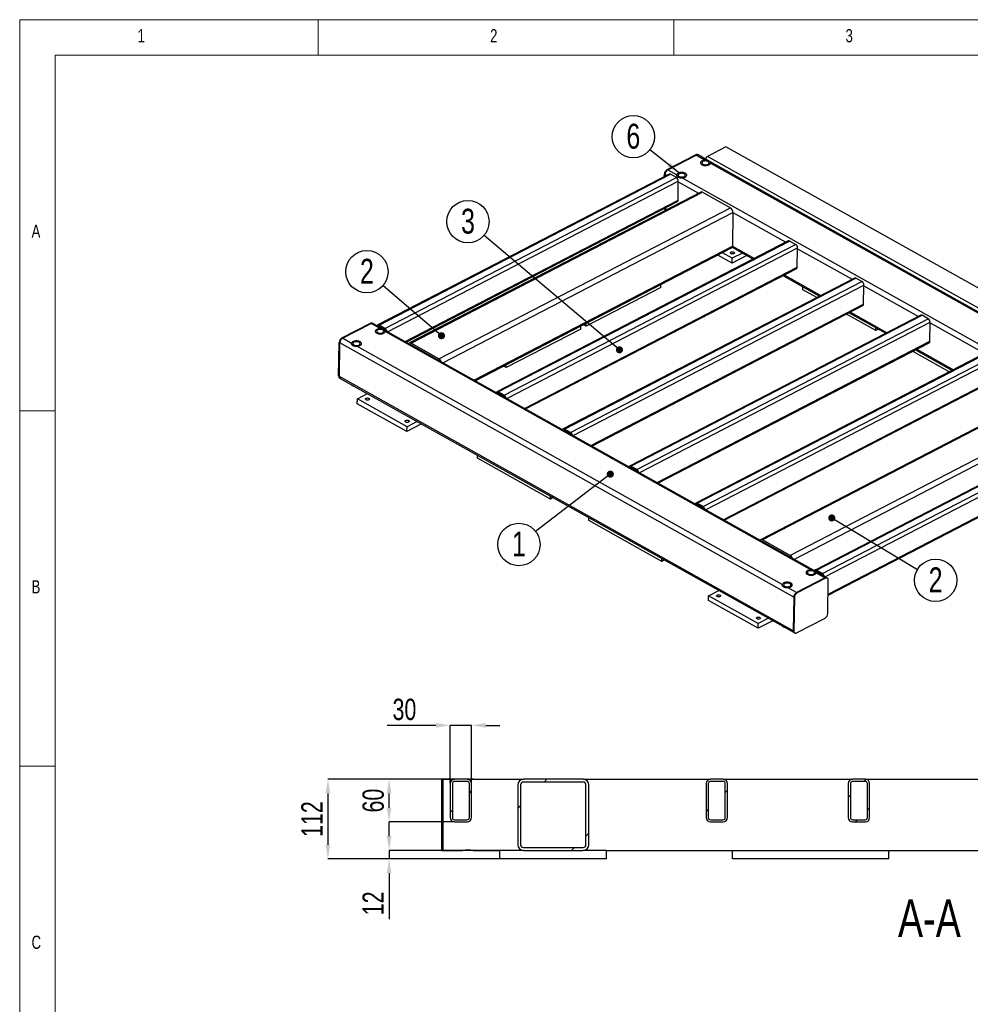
# Model space of a CAD drawing. Header units: millimetres. Extents: x 5 to 589, y 5 to 415.
# Tile 2 of 12: x 5 to 139, y 277 to 415. Entities that reach past the tile are written whole.
import ezdxf

# ---------------------------------------------------------------- set-up
doc = ezdxf.new("R2010")
doc.units = ezdxf.units.MM
doc.header["$PDSIZE"] = -1
for name, color, linetype in [('COTES', 1, 'Continuous'), ('NOTES', 6, 'Continuous'), ('TRAIT-FINS', 9, 'Continuous')]:
    doc.layers.add(name, color=color, linetype=linetype)
doc.layers.add('TRAIT-FORT', color=4, linetype='Continuous', lineweight=25)
doc.styles.add('SLDTEXTSTYLE0', font='TXT', dxfattribs={"width": 0.75})
doc.dimstyles.new('SLDDIMSTYLE0', dxfattribs={"dimtxt": 0.18, "dimasz": 1, "dimexe": 0, "dimexo": 0.0625, "dimgap": 0, "dimtad": 0, "dimtih": 1, "dimtoh": 1, "dimdec": 0, "dimrnd": 1e-09, "dimzin": 0, "dimdsep": 46, "dimtxsty": 'Standard', "dimblk1": 'DOT', "dimblk2": 'DOT', "dimsah": 1, "dimcen": 0.09, "dimadec": 0, "dimazin": 0, "dimtfac": 1, "dimtdec": 0, "dimtofl": 0, "dimtmove": 0, "dimatfit": 3, "dimldrblk": 'DOT', "dimfxl": 1, "dimfrac": 2, "dimtolj": 1, "dimtzin": 0, "dimarcsym": 0})
doc.dimstyles.new('SLDDIMSTYLE1', dxfattribs={"dimtxt": 0.18, "dimasz": 2, "dimexe": 0, "dimexo": 0.0625, "dimgap": 0, "dimtad": 0, "dimtih": 1, "dimtoh": 1, "dimdec": 0, "dimrnd": 1e-09, "dimzin": 0, "dimdsep": 46, "dimtxsty": 'Standard', "dimsah": 1, "dimcen": 0.09, "dimadec": 0, "dimazin": 0, "dimtfac": 2, "dimtdec": 0, "dimtofl": 0, "dimtmove": 0, "dimatfit": 3, "dimfxl": 1, "dimfrac": 2, "dimtolj": 1, "dimtzin": 0, "dimarcsym": 0})
doc.dimstyles.new('SLDDIMSTYLE2', dxfattribs={"dimtxt": 3, "dimasz": 2, "dimexe": 0, "dimexo": 0.0625, "dimgap": 0.75, "dimtad": 1, "dimdec": 0, "dimlfac": 10, "dimrnd": 1e-09, "dimzin": 12, "dimdsep": 46, "dimtxsty": 'SLDTEXTSTYLE0', "dimsah": 1, "dimcen": 0.09, "dimadec": 0, "dimazin": 3, "dimtfac": 1, "dimtdec": 0, "dimtmove": 0, "dimatfit": 0, "dimfxl": 1, "dimfrac": 2, "dimtolj": 1, "dimtzin": 12, "dimarcsym": 0})
doc.dimstyles.new('SLDDIMSTYLE3', dxfattribs={"dimtxt": 3, "dimasz": 2, "dimexe": 0, "dimexo": 0.0625, "dimgap": 0.75, "dimtad": 1, "dimdec": 0, "dimlfac": 10, "dimrnd": 1e-09, "dimzin": 12, "dimdsep": 46, "dimtxsty": 'SLDTEXTSTYLE0', "dimsah": 1, "dimcen": 0.09, "dimadec": 0, "dimazin": 3, "dimtfac": 1, "dimtdec": 0, "dimtofl": 0, "dimtmove": 0, "dimatfit": 3, "dimfxl": 1, "dimfrac": 2, "dimtolj": 1, "dimtzin": 12, "dimarcsym": 0})
pattern_1 = [(45, (0, 0), (-13.4704, 13.4704), []), (45, (4.49, 2e-323), (-13.4704, 13.4704), []), (45, (8.98, 4e-323), (-13.4704, 13.4704), []), (45, (13.47, 6e-323), (-13.4704, 13.4704), [])]

# ---------------------------------------------------------------- blocks, each defined once
blk = doc.blocks.new('SW_NOTE_4')
at = {"layer": 'NOTES', "color": 0}
blk.add_circle((-2.34, 1.85), 2.98, dxfattribs=at)
at = {"layer": 'NOTES', "color": 0, "insert": (-2.34, 3.67), "char_height": 3.5, "attachment_point": 2, "style": 'SLDTEXTSTYLE0'}
blk.add_mtext('6', dxfattribs=at)
blk = doc.blocks.new('SW_NOTE_5')
at = {"layer": 'NOTES', "color": 0}
blk.add_circle((-2.26, 1.94), 2.98, dxfattribs=at)
at = {"layer": 'NOTES', "color": 0, "insert": (-2.26, 3.76), "char_height": 3.5, "attachment_point": 2, "style": 'SLDTEXTSTYLE0'}
blk.add_mtext('2', dxfattribs=at)
blk = doc.blocks.new('_Dot')
at = {"color": 0, "linetype": 'ByBlock', "lineweight": -2}
blk.add_line((-0.5, 0), (-1, 0), dxfattribs=at)
at = {"color": 0, "linetype": 'ByBlock', "const_width": 0.5}
blk.add_lwpolyline([(-0.25, 0, 1), (0.25, 0, 1)], format="xyb", close=True, dxfattribs=at)
blk = doc.blocks.new('SW_NOTE_6')
at = {"layer": 'NOTES', "color": 0}
blk.add_circle((2.56, -1.53), 2.98, dxfattribs=at)
at = {"layer": 'NOTES', "color": 0, "insert": (2.56, 0.28), "char_height": 3.5, "attachment_point": 2, "style": 'SLDTEXTSTYLE0'}
blk.add_mtext('2', dxfattribs=at)
blk = doc.blocks.new('SW_NOTE_8')
at = {"layer": 'NOTES', "color": 0}
blk.add_circle((-2.36, -1.82), 2.98, dxfattribs=at)
at = {"layer": 'NOTES', "color": 0, "insert": (-2.36, 0), "char_height": 3.5, "attachment_point": 2, "style": 'SLDTEXTSTYLE0'}
blk.add_mtext('1', dxfattribs=at)
blk = doc.blocks.new('SW_NOTE_9')
at = {"layer": 'NOTES', "color": 0}
blk.add_circle((-2.28, 1.93), 2.98, dxfattribs=at)
at = {"layer": 'NOTES', "color": 0, "insert": (-2.27, 3.74), "char_height": 3.5, "attachment_point": 2, "style": 'SLDTEXTSTYLE0'}
blk.add_mtext('3', dxfattribs=at)
blk = doc.blocks.new('_D_42')
at = {"layer": 'COTES', "color": 0, "lineweight": -2, "transparency": 16777216}
for p, q in [((68.78, 308.17), (48.36, 308.17)), ((48.36, 306.17), (48.36, 298.97)), ((72.5, 296.97), (48.36, 296.97))]:
    blk.add_line(p, q, dxfattribs=at)
at = {"layer": 'COTES', "color": 0, "transparency": 16777216}
for points in [[(48.03, 306.17), (48.69, 306.17), (48.36, 308.17)], [(48.03, 298.97), (48.69, 298.97), (48.36, 296.97)]]:
    blk.add_solid(points, dxfattribs=at)
at = {"layer": 'Defpoints', "color": 0, "transparency": 16777216}
for p in [(68.84, 308.17), (48.36, 296.97), (72.56, 296.97)]:
    blk.add_point(p, dxfattribs=at)
at = {"layer": 'COTES', "color": 0, "transparency": 16777216, "insert": (44.61, 302.57), "char_height": 3, "attachment_point": 2, "rotation": 90, "style": 'SLDTEXTSTYLE0'}
blk.add_mtext('\\A1;112', dxfattribs=at)
blk = doc.blocks.new('_D_43')
at = {"layer": 'COTES', "color": 0, "lineweight": -2, "transparency": 16777216}
for p, q in [((68.78, 308.17), (56.97, 308.17)), ((56.97, 304.17), (56.97, 306.17)), ((66.1, 302.17), (56.97, 302.17))]:
    blk.add_line(p, q, dxfattribs=at)
at = {"layer": 'COTES', "color": 0, "transparency": 16777216}
for points in [[(56.63, 306.17), (57.3, 306.17), (56.97, 308.17)], [(56.63, 304.17), (57.3, 304.17), (56.97, 302.17)]]:
    blk.add_solid(points, dxfattribs=at)
at = {"layer": 'Defpoints', "color": 0, "transparency": 16777216}
for p in [(56.97, 308.17), (68.84, 308.17), (66.16, 302.17)]:
    blk.add_point(p, dxfattribs=at)
at = {"layer": 'COTES', "color": 0, "transparency": 16777216, "insert": (53.22, 305.17), "char_height": 3, "attachment_point": 2, "rotation": 90, "style": 'SLDTEXTSTYLE0'}
blk.add_mtext('\\A1;60', dxfattribs=at)
blk = doc.blocks.new('_D_44')
at = {"layer": 'COTES', "color": 0, "lineweight": -2, "transparency": 16777216}
for p, q in [((63.56, 315.75), (56.69, 315.75)), ((65.56, 307.63), (65.56, 315.75)), ((68.56, 315.75), (65.56, 315.75)), ((68.56, 307.63), (68.56, 315.75)), ((70.56, 315.75), (72.56, 315.75))]:
    blk.add_line(p, q, dxfattribs=at)
at = {"layer": 'COTES', "color": 0, "transparency": 16777216}
for points in [[(63.56, 316.09), (63.56, 315.42), (65.56, 315.75)], [(70.56, 316.09), (70.56, 315.42), (68.56, 315.75)]]:
    blk.add_solid(points, dxfattribs=at)
at = {"layer": 'Defpoints', "color": 0, "transparency": 16777216}
for p in [(68.56, 315.75), (65.56, 307.57), (68.56, 307.57)]:
    blk.add_point(p, dxfattribs=at)
at = {"layer": 'COTES', "color": 0, "transparency": 16777216, "insert": (59.12, 319.5), "char_height": 3, "attachment_point": 2, "style": 'SLDTEXTSTYLE0'}
blk.add_mtext('\\A1;30', dxfattribs=at)
blk = doc.blocks.new('_D_45')
at = {"layer": 'COTES', "color": 0, "lineweight": -2, "transparency": 16777216}
for p, q in [((56.97, 300.17), (56.97, 302.17)), ((72.5, 298.17), (56.97, 298.17)), ((56.97, 298.17), (56.97, 296.97)), ((72.5, 296.97), (56.97, 296.97)), ((56.97, 294.97), (56.97, 288.47))]:
    blk.add_line(p, q, dxfattribs=at)
at = {"layer": 'COTES', "color": 0, "transparency": 16777216}
for points in [[(56.63, 300.17), (57.3, 300.17), (56.97, 298.17)], [(56.63, 294.97), (57.3, 294.97), (56.97, 296.97)]]:
    blk.add_solid(points, dxfattribs=at)
at = {"layer": 'Defpoints', "color": 0, "transparency": 16777216}
for p in [(56.97, 298.17), (72.56, 298.17), (72.56, 296.97)]:
    blk.add_point(p, dxfattribs=at)
at = {"layer": 'COTES', "color": 0, "transparency": 16777216, "insert": (53.22, 290.72), "char_height": 3, "attachment_point": 2, "rotation": 90, "style": 'SLDTEXTSTYLE0'}
blk.add_mtext('\\A1;12', dxfattribs=at)

msp = doc.modelspace()

# ---------------------------------------------------------------- hatches: boundary and pattern name
at = {"layer": 'TRAIT-FINS'}
h = msp.add_hatch(dxfattribs=at)
h.set_pattern_fill('DIN 201 ACIER ET FONTE', color=256, style=0, pattern_type=2)
h.set_pattern_definition(pattern_1)
edge = h.paths.add_edge_path(flags=0)
edge.add_line((67.96, 308.17), (66.16, 308.17))
edge.add_arc((66.16, 307.57), 0.6, 90, 180)
edge.add_line((65.56, 307.57), (65.56, 302.77))
edge.add_arc((66.16, 302.77), 0.6, 180, 270)
edge.add_line((66.16, 302.17), (67.96, 302.17))
edge.add_arc((67.96, 302.77), 0.6, 270, 360)
edge.add_line((68.56, 302.77), (68.56, 307.57))
edge.add_arc((67.96, 307.57), 0.6, 0, 90)
edge = h.paths.add_edge_path(flags=0)
edge.add_arc((66.16, 307.57), 0.3, 90, 180, ccw=False)
edge.add_line((66.16, 307.87), (67.96, 307.87))
edge.add_arc((67.96, 307.57), 0.3, 0, 90, ccw=False)
edge.add_line((68.26, 307.57), (68.26, 302.77))
edge.add_arc((67.96, 302.77), 0.3, 270, 360, ccw=False)
edge.add_line((67.96, 302.47), (66.16, 302.47))
edge.add_arc((66.16, 302.77), 0.3, 180, 270, ccw=False)
edge.add_line((65.86, 302.77), (65.86, 307.57))
h = msp.add_hatch(dxfattribs=at)
h.set_pattern_fill('DIN 201 ACIER ET FONTE', color=256, style=0, pattern_type=2)
h.set_pattern_definition(pattern_1)
edge = h.paths.add_edge_path(flags=0)
edge.add_arc((84.26, 307.37), 0.8, 0, 90)
edge.add_line((84.26, 308.17), (75.86, 308.17))
edge.add_arc((75.86, 307.37), 0.8, 90, 180)
edge.add_line((75.06, 307.37), (75.06, 298.97))
edge.add_arc((75.86, 298.97), 0.8, 180, 270)
edge.add_line((75.86, 298.17), (84.26, 298.17))
edge.add_arc((84.26, 298.97), 0.8, 270, 360)
edge.add_line((85.06, 298.97), (85.06, 307.37))
edge = h.paths.add_edge_path(flags=0)
edge.add_line((75.46, 298.97), (75.46, 307.37))
edge.add_arc((75.86, 307.37), 0.4, 90, 180, ccw=False)
edge.add_line((75.86, 307.77), (84.26, 307.77))
edge.add_arc((84.26, 307.37), 0.4, 0, 90, ccw=False)
edge.add_line((84.66, 307.37), (84.66, 298.97))
edge.add_arc((84.26, 298.97), 0.4, 270, 360, ccw=False)
edge.add_line((84.26, 298.57), (75.86, 298.57))
edge.add_arc((75.86, 298.97), 0.4, 180, 270, ccw=False)
h = msp.add_hatch(dxfattribs=at)
h.set_pattern_fill('DIN 201 ACIER ET FONTE', color=256, style=0, pattern_type=2)
h.set_pattern_definition(pattern_1)
edge = h.paths.add_edge_path(flags=0)
edge.add_line((103.96, 308.17), (102.16, 308.17))
edge.add_arc((102.16, 307.57), 0.6, 90, 180)
edge.add_line((101.56, 307.57), (101.56, 302.77))
edge.add_arc((102.16, 302.77), 0.6, 180, 270)
edge.add_line((102.16, 302.17), (103.96, 302.17))
edge.add_arc((103.96, 302.77), 0.6, 270, 360)
edge.add_line((104.56, 302.77), (104.56, 307.57))
edge.add_arc((103.96, 307.57), 0.6, 0, 90)
edge = h.paths.add_edge_path(flags=0)
edge.add_arc((102.16, 307.57), 0.3, 90, 180, ccw=False)
edge.add_line((102.16, 307.87), (103.96, 307.87))
edge.add_arc((103.96, 307.57), 0.3, 0, 90, ccw=False)
edge.add_line((104.26, 307.57), (104.26, 302.77))
edge.add_arc((103.96, 302.77), 0.3, 270, 360, ccw=False)
edge.add_line((103.96, 302.47), (102.16, 302.47))
edge.add_arc((102.16, 302.77), 0.3, 180, 270, ccw=False)
edge.add_line((101.86, 302.77), (101.86, 307.57))
h = msp.add_hatch(dxfattribs=at)
h.set_pattern_fill('DIN 201 ACIER ET FONTE', color=256, style=0, pattern_type=2)
h.set_pattern_definition(pattern_1)
edge = h.paths.add_edge_path(flags=0)
edge.add_line((123.96, 308.17), (122.16, 308.17))
edge.add_arc((122.16, 307.57), 0.6, 90, 180)
edge.add_line((121.56, 307.57), (121.56, 302.77))
edge.add_arc((122.16, 302.77), 0.6, 180, 270)
edge.add_line((122.16, 302.17), (123.96, 302.17))
edge.add_arc((123.96, 302.77), 0.6, 270, 360)
edge.add_line((124.56, 302.77), (124.56, 307.57))
edge.add_arc((123.96, 307.57), 0.6, 0, 90)
edge = h.paths.add_edge_path(flags=0)
edge.add_arc((122.16, 307.57), 0.3, 90, 180, ccw=False)
edge.add_line((122.16, 307.87), (123.96, 307.87))
edge.add_arc((123.96, 307.57), 0.3, 0, 90, ccw=False)
edge.add_line((124.26, 307.57), (124.26, 302.77))
edge.add_arc((123.96, 302.77), 0.3, 270, 360, ccw=False)
edge.add_line((123.96, 302.47), (122.16, 302.47))
edge.add_arc((122.16, 302.77), 0.3, 180, 270, ccw=False)
edge.add_line((121.86, 302.77), (121.86, 307.57))

# ---------------------------------------------------------------- linework, layer by layer
at = {"lineweight": 18}
for p, q in [((589, 415), (5, 415)), ((5, 415), (5, 5)), ((47, 410), (47, 415)), ((97, 415), (97, 410)), ((584, 410), (10, 410)), ((10, 410), (10, 10)), ((10, 360), (5, 360)), ((5, 310), (10, 310))]:
    msp.add_line(p, q, dxfattribs=at)
at = {"layer": 'TRAIT-FORT', "lineweight": 25}
for p, q in [((104.35, 397.11), (101.77, 395.78)), ((166.34, 362.39), (104.35, 397.11)), ((96.08, 393.93), (100.08, 396.01)), ((96.17, 393.88), (100.17, 395.95)), ((100.08, 396.01), (100.17, 395.95)), ((100.17, 395.95), (101.44, 395.24)), ((100.43, 395.97), (100.33, 396.02)), ((101.82, 395.19), (100.43, 395.97)), ((101.44, 395.24), (101.46, 395.24)), ((163.76, 361.06), (101.77, 395.78)), ((162.41, 361.25), (102.09, 395.04)), ((102.17, 394.85), (102.17, 394.86)), ((102.17, 394.86), (102.17, 394.84)), ((102.17, 394.84), (162.03, 361.31)), ((96.08, 393.93), (96.17, 393.88)), ((96.17, 393.88), (97.44, 393.17)), ((96.35, 393.28), (55.36, 372.06)), ((55.55, 372.04), (96.53, 393.26)), ((56.38, 371.57), (97.37, 392.79)), ((56.74, 371.12), (97.65, 392.3)), ((95.68, 392.94), (95.69, 393.29)), ((95.69, 393.29), (95.78, 393.23)), ((95.78, 392.99), (95.78, 393.23)), ((95.78, 393.23), (96.01, 393.11)), ((97.37, 392.79), (96.53, 393.26)), ((97.43, 393.15), (97.43, 393.15)), ((97.61, 389.61), (97.65, 392.3)), ((97.65, 392.19), (100.49, 390.6)), ((98.17, 392.76), (158.03, 359.23)), ((100.8, 390.76), (59.82, 369.53)), ((60.07, 369.51), (101.05, 390.73)), ((101.05, 390.73), (104.97, 388.54)), ((59.22, 369.73), (97.61, 389.61)), ((59.36, 369.65), (97.52, 389.41)), ((63.98, 367.31), (104.97, 388.54)), ((64.53, 366.75), (105.34, 387.88)), ((95.75, 388.3), (95.84, 388.25)), ((95.76, 388.5), (96.08, 388.31)), ((95.84, 388.25), (95.9, 388.22)), ((105.34, 387.88), (105.28, 383.16)), ((105.34, 387.88), (112.79, 383.71)), ((113.12, 383.88), (72.14, 362.66)), ((72.32, 362.64), (113.31, 383.87)), ((114.15, 383.4), (113.31, 383.87)), ((68.88, 364.32), (105.28, 383.16)), ((69.07, 364.21), (105.15, 382.9)), ((73.16, 362.17), (114.15, 383.4)), ((73.52, 361.72), (114.43, 382.9)), ((105.24, 381.45), (103.85, 382.23)), ((105.24, 382.99), (108.19, 381.33)), ((105.28, 383.16), (108.38, 381.43)), ((114.39, 380.21), (114.43, 382.9)), ((114.43, 382.79), (122.11, 378.49)), ((105.24, 380.77), (103.22, 381.9)), ((106.67, 382.18), (105.24, 381.45)), ((107.29, 381.84), (105.24, 380.77)), ((105.24, 380.77), (105.24, 381.45)), ((76, 360.33), (114.39, 380.21)), ((76.14, 360.25), (114.3, 380.01)), ((122.45, 378.66), (81.46, 357.44)), ((81.65, 357.42), (122.63, 378.65)), ((82.49, 356.95), (123.47, 378.18)), ((112.35, 379), (117.51, 376.11)), ((112.54, 379.1), (117.7, 376.21)), ((123.47, 378.18), (122.63, 378.65)), ((82.84, 356.5), (123.75, 377.68)), ((95.17, 377.32), (84.68, 371.89)), ((95.17, 377.32), (95.17, 377.73)), ((115.15, 377.01), (115.16, 377.43)), ((117.13, 375.91), (115.15, 377.01)), ((123.71, 374.99), (123.75, 377.68)), ((123.75, 377.57), (131.43, 373.27)), ((85.33, 355.11), (123.71, 374.99)), ((85.46, 355.03), (123.62, 374.79)), ((131.77, 373.44), (90.78, 352.22)), ((90.97, 352.2), (131.96, 373.42)), ((91.81, 351.73), (132.8, 372.95)), ((125.41, 371.27), (121.29, 373.58)), ((121.67, 373.78), (126.84, 370.89)), ((121.86, 373.88), (127.02, 370.98)), ((132.8, 372.95), (131.96, 373.42)), ((50.32, 370.24), (54.33, 372.31)), ((50.42, 370.19), (54.42, 372.26)), ((54.33, 372.31), (54.42, 372.26)), ((55.69, 371.55), (54.42, 372.26)), ((54.67, 372.28), (54.58, 372.33)), ((56.06, 371.5), (54.67, 372.28)), ((55.48, 371.82), (55.56, 371.86)), ((56.38, 371.4), (55.54, 371.87)), ((56.38, 371.57), (55.55, 372.04)), ((55.69, 371.55), (55.7, 371.55)), ((116.65, 337.56), (56.33, 371.35)), ((56.42, 371.16), (56.41, 371.14)), ((116.28, 337.61), (56.41, 371.14)), ((56.42, 371.15), (56.42, 371.16)), ((83.92, 371.49), (73.44, 366.06)), ((83.92, 371.49), (83.93, 371.91)), ((84.68, 371.89), (84.3, 372.1)), ((84.68, 371.89), (84.69, 372.3)), ((92.16, 351.28), (133.07, 372.46)), ((125.41, 371.27), (125.41, 371.69)), ((125.79, 371.47), (125.41, 371.27)), ((133.04, 369.77), (133.07, 372.46)), ((133.07, 372.35), (140.75, 368.05)), ((50.32, 370.24), (50.42, 370.19)), ((51.68, 369.48), (50.42, 370.19)), ((94.65, 349.89), (133.04, 369.77)), ((49.87, 364.87), (49.93, 369.59)), ((49.93, 369.59), (50.03, 369.54)), ((49.97, 364.82), (50.03, 369.54)), ((113.88, 333.77), (50.03, 369.54)), ((51.68, 369.45), (51.68, 369.45)), ((112.27, 335.54), (52.41, 369.07)), ((63.98, 367.09), (60.06, 369.28)), ((60.06, 369.26), (60.08, 369.27)), ((63.98, 367.31), (60.07, 369.51)), ((94.79, 349.81), (132.94, 369.57)), ((130.81, 368.24), (130.82, 368.47)), ((130.99, 368.56), (136.16, 365.67)), ((131.18, 368.66), (136.34, 365.76)), ((141.09, 368.22), (100.1, 347)), ((100.29, 346.98), (141.28, 368.2)), ((101.13, 346.51), (142.12, 367.73)), ((101.49, 346.06), (142.39, 367.24)), ((135.77, 365.47), (130.81, 368.24)), ((73.44, 366.06), (73.05, 366.28)), ((73.44, 366.06), (73.44, 366.48)), ((49.87, 364.87), (49.97, 364.82)), ((113.82, 329.06), (49.97, 364.82)), ((49.99, 364.61), (50.09, 364.55)), ((50.09, 364.55), (113.94, 328.79)), ((103.97, 344.66), (142.36, 364.54)), ((104.11, 344.59), (142.26, 364.35)), ((150.21, 363.08), (109.22, 341.86)), ((150.46, 363.06), (109.47, 341.83)), ((52.49, 360.99), (52.5, 361.67)), ((52.5, 361.67), (53.92, 362.41)), ((59.49, 357.75), (52.5, 361.67)), ((72.26, 362.42), (72.34, 362.46)), ((73.16, 362.17), (72.32, 362.64)), ((73.16, 362), (72.32, 362.47)), ((59.48, 357.08), (52.49, 360.99)), ((154.38, 360.87), (113.39, 339.64)), ((154.74, 360.21), (113.94, 339.08)), ((157.87, 358.82), (116.88, 337.6)), ((117.07, 337.58), (158.06, 358.8)), ((61.54, 358.14), (59.48, 357.08)), ((59.48, 357.08), (59.49, 357.75)), ((60.92, 358.49), (59.49, 357.75)), ((82.49, 356.95), (81.65, 357.42)), ((117.91, 337.11), (158.9, 358.33)), ((118.26, 336.66), (159.17, 357.84)), ((81.58, 357.2), (81.66, 357.24)), ((82.48, 356.78), (81.64, 357.25)), ((118.71, 334.06), (159.04, 354.95)), ((118.72, 334.21), (159.14, 355.15)), ((69.4, 353.32), (69.4, 353.73)), ((79.65, 347.58), (69.4, 353.32)), ((90.91, 351.98), (90.98, 352.02)), ((91.81, 351.73), (90.97, 352.2)), ((91.81, 351.56), (90.97, 352.03)), ((79.65, 347.58), (79.66, 347.99)), ((80.04, 347.78), (79.65, 347.58)), ((100.23, 346.76), (100.3, 346.8)), ((101.13, 346.51), (100.29, 346.98)), ((101.13, 346.34), (100.29, 346.81)), ((85.06, 344.55), (85.07, 344.96)), ((95.31, 338.81), (85.06, 344.55)), ((113.39, 339.64), (109.47, 341.83)), ((113.38, 339.42), (109.47, 341.61)), ((109.49, 341.6), (109.47, 341.59)), ((95.31, 338.81), (95.32, 339.22)), ((95.7, 339.01), (95.31, 338.81)), ((116.28, 337.61), (116.29, 337.61)), ((118.53, 336.51), (116.92, 337.41)), ((117.01, 337.36), (117.08, 337.4)), ((117.01, 337.21), (117.01, 337.23)), ((117.01, 337.22), (117.01, 337.2)), ((118.27, 336.49), (117.01, 337.2)), ((117.91, 337.11), (117.07, 337.58)), ((117.91, 336.94), (117.07, 337.41)), ((118.62, 336.46), (118.53, 336.51)), ((112.27, 335.52), (112.27, 335.52)), ((114.27, 334.42), (113, 335.13)), ((118.27, 336.49), (114.27, 334.42)), ((118.37, 336.44), (114.36, 334.37)), ((118.37, 336.44), (118.27, 336.49)), ((118.68, 331.47), (118.74, 336.19)), ((101.9, 333.99), (103.33, 334.73)), ((101.9, 333.32), (101.9, 333.99)), ((108.9, 330.08), (101.9, 333.99)), ((113.88, 333.77), (113.82, 329.06)), ((113.98, 333.72), (113.88, 333.77)), ((114.36, 334.37), (114.27, 334.42)), ((108.89, 329.4), (101.9, 333.32)), ((113.98, 333.72), (113.92, 329)), ((110.94, 330.47), (108.89, 329.4)), ((108.89, 329.4), (108.9, 330.08)), ((110.32, 330.82), (108.9, 330.08)), ((114.29, 328.75), (118.29, 330.83)), ((113.92, 329), (113.82, 329.06)), ((113.94, 328.79), (114.04, 328.74)), ((64.36, 307.37), (64.36, 308.17)), ((64.36, 308.17), (64.56, 308.17)), ((64.56, 307.37), (64.56, 308.17)), ((64.56, 308.17), (66.16, 308.17)), ((65.56, 307.57), (65.56, 302.77)), ((65.86, 307.57), (65.86, 302.77)), ((67.96, 308.17), (66.16, 308.17)), ((67.96, 307.87), (66.16, 307.87)), ((67.96, 308.17), (68.84, 308.17)), ((68.26, 302.77), (68.26, 307.57)), ((68.56, 302.77), (68.56, 307.57)), ((68.84, 308.17), (75.86, 308.17)), ((84.26, 308.17), (75.86, 308.17)), ((84.26, 307.77), (75.86, 307.77)), ((84.26, 308.17), (102.16, 308.17)), ((101.56, 307.57), (101.56, 302.77)), ((101.86, 307.57), (101.86, 302.77)), ((103.96, 308.17), (102.16, 308.17)), ((103.96, 307.87), (102.16, 307.87)), ((103.96, 308.17), (122.16, 308.17)), ((104.26, 302.77), (104.26, 307.57)), ((104.56, 302.77), (104.56, 307.57)), ((121.56, 307.57), (121.56, 302.77)), ((121.86, 307.57), (121.86, 302.77)), ((123.96, 308.17), (122.16, 308.17)), ((123.96, 307.87), (122.16, 307.87)), ((123.96, 308.17), (142.16, 308.17)), ((124.26, 302.77), (124.26, 307.57)), ((124.56, 302.77), (124.56, 307.57)), ((64.36, 298.97), (64.36, 307.37)), ((64.56, 298.97), (64.56, 307.37)), ((75.06, 307.37), (75.06, 298.97)), ((75.46, 307.37), (75.46, 298.97)), ((84.66, 298.97), (84.66, 307.37)), ((85.06, 298.97), (85.06, 307.37)), ((66.16, 302.47), (67.96, 302.47)), ((66.16, 302.17), (67.96, 302.17)), ((102.16, 302.47), (103.96, 302.47)), ((102.16, 302.17), (103.96, 302.17)), ((122.16, 302.47), (123.96, 302.47)), ((122.16, 302.17), (123.96, 302.17)), ((64.36, 298.17), (64.36, 298.97)), ((64.36, 298.17), (64.56, 298.17)), ((64.56, 298.17), (64.56, 298.97)), ((64.56, 298.17), (67.28, 298.17)), ((68.06, 298.17), (67.28, 298.17)), ((68.84, 298.17), (68.06, 298.17)), ((68.84, 298.17), (72.56, 298.17)), ((72.56, 296.97), (72.56, 298.17)), ((75.86, 298.17), (72.56, 298.17)), ((75.86, 298.57), (84.26, 298.57)), ((75.86, 298.17), (84.26, 298.17)), ((87.56, 298.17), (84.26, 298.17)), ((87.56, 298.17), (178.56, 298.17)), ((87.56, 296.97), (87.56, 298.17)), ((105.26, 296.97), (105.26, 298.17)), ((127.26, 296.97), (127.26, 298.17)), ((87.56, 296.97), (72.56, 296.97)), ((127.26, 296.97), (105.26, 296.97))]:
    msp.add_line(p, q, dxfattribs=at)
at = {"layer": 'TRAIT-FORT', "lineweight": 25, "flags": 128}
for points in [[(100.98, 395.14), (100.9, 395.09), (100.83, 395.03), (100.79, 394.96), (100.77, 394.89), (100.78, 394.83), (100.8, 394.76), (100.85, 394.69), (100.93, 394.63), (101.02, 394.58), (101.12, 394.54), (101.24, 394.51), (101.37, 394.49), (101.49, 394.49), (101.62, 394.5), (101.75, 394.52), (101.86, 394.55), (101.96, 394.59), (102.04, 394.64), (102.11, 394.7), (102.15, 394.77), (102.17, 394.84), (102.16, 394.91), (102.14, 394.98), (102.09, 395.04), (102.01, 395.1), (101.92, 395.15), (101.82, 395.19), (101.7, 395.22), (101.57, 395.24), (101.45, 395.24), (101.32, 395.24), (101.19, 395.22), (101.08, 395.18), (100.98, 395.14)], [(101.44, 395.24), (101.31, 395.24), (101.19, 395.21), (101.08, 395.18), (100.98, 395.14), (100.89, 395.09), (100.83, 395.03), (100.79, 394.96), (100.77, 394.89), (100.78, 394.82), (100.8, 394.76), (100.86, 394.69), (100.93, 394.63), (101.02, 394.58), (101.12, 394.54), (101.24, 394.51), (101.36, 394.49), (101.49, 394.49), (101.62, 394.5), (101.74, 394.52), (101.86, 394.55), (101.96, 394.59), (102.04, 394.64), (102.1, 394.7), (102.15, 394.77), (102.17, 394.84)], [(101.12, 395.06), (101.05, 395.02), (101, 394.97), (100.98, 394.91), (100.97, 394.85), (100.99, 394.79), (101.03, 394.74), (101.09, 394.69), (101.17, 394.65), (101.27, 394.62), (101.37, 394.6), (101.48, 394.6), (101.59, 394.6), (101.69, 394.62), (101.78, 394.65), (101.86, 394.69), (101.92, 394.74), (101.95, 394.79), (101.97, 394.85), (101.96, 394.91), (101.93, 394.97), (101.88, 395.02), (101.81, 395.06), (101.72, 395.1), (101.62, 395.12), (101.52, 395.13), (101.41, 395.13), (101.3, 395.12), (101.21, 395.1), (101.12, 395.06)], [(97.64, 393.41), (97.56, 393.36), (97.5, 393.3), (97.45, 393.24), (97.44, 393.17), (97.44, 393.1), (97.47, 393.03), (97.52, 392.96), (97.59, 392.91), (97.68, 392.86), (97.79, 392.81), (97.9, 392.78), (98.03, 392.77), (98.16, 392.76), (98.29, 392.77), (98.41, 392.79), (98.52, 392.82), (98.62, 392.86), (98.71, 392.92), (98.77, 392.98), (98.81, 393.04), (98.83, 393.11), (98.83, 393.18), (98.8, 393.25), (98.75, 393.31), (98.68, 393.37), (98.59, 393.42), (98.48, 393.46), (98.36, 393.49), (98.24, 393.51), (98.11, 393.52), (97.98, 393.51), (97.86, 393.49), (97.74, 393.46), (97.64, 393.41)], [(98.17, 392.76), (98.29, 392.77), (98.41, 392.79), (98.53, 392.82), (98.63, 392.87), (98.71, 392.92), (98.77, 392.98), (98.81, 393.04), (98.83, 393.11), (98.83, 393.18), (98.8, 393.25), (98.75, 393.31), (98.68, 393.37), (98.59, 393.42), (98.48, 393.46), (98.37, 393.49), (98.24, 393.51), (98.11, 393.52), (97.98, 393.51), (97.86, 393.49), (97.75, 393.46), (97.65, 393.41), (97.56, 393.36), (97.5, 393.3), (97.46, 393.24), (97.44, 393.17)], [(97.78, 393.33), (97.72, 393.29), (97.67, 393.24), (97.64, 393.18), (97.64, 393.12), (97.65, 393.07), (97.7, 393.01), (97.76, 392.96), (97.84, 392.92), (97.93, 392.89), (98.03, 392.88), (98.14, 392.87), (98.25, 392.88), (98.35, 392.89), (98.44, 392.92), (98.52, 392.96), (98.58, 393.01), (98.62, 393.07), (98.63, 393.12), (98.63, 393.18), (98.6, 393.24), (98.54, 393.29), (98.47, 393.33), (98.38, 393.37), (98.29, 393.39), (98.18, 393.41), (98.07, 393.41), (97.97, 393.39), (97.87, 393.37), (97.78, 393.33)], [(105.46, 382.1), (105.39, 382.07), (105.31, 382.06), (105.23, 382.06), (105.14, 382.07), (105.07, 382.09), (105.02, 382.13), (104.99, 382.17), (104.98, 382.22), (104.99, 382.26), (105.03, 382.3), (105.09, 382.33), (105.17, 382.35), (105.25, 382.36), (105.34, 382.35), (105.41, 382.33), (105.48, 382.3), (105.52, 382.26), (105.54, 382.22), (105.54, 382.17), (105.51, 382.13), (105.46, 382.1)], [(55.23, 371.45), (55.14, 371.39), (55.08, 371.33), (55.04, 371.27), (55.02, 371.2), (55.02, 371.13), (55.05, 371.06), (55.1, 371), (55.17, 370.94), (55.26, 370.89), (55.37, 370.85), (55.49, 370.82), (55.61, 370.8), (55.74, 370.8), (55.87, 370.8), (55.99, 370.82), (56.11, 370.86), (56.21, 370.9), (56.29, 370.95), (56.35, 371.01), (56.4, 371.08), (56.42, 371.14), (56.41, 371.21), (56.38, 371.28), (56.33, 371.35), (56.26, 371.41), (56.17, 371.46), (56.06, 371.5), (55.95, 371.53), (55.82, 371.54), (55.69, 371.55), (55.56, 371.54), (55.44, 371.52), (55.33, 371.49), (55.23, 371.45)], [(55.69, 371.55), (55.56, 371.54), (55.44, 371.52), (55.32, 371.49), (55.22, 371.45), (55.14, 371.39), (55.08, 371.33), (55.04, 371.27), (55.02, 371.2), (55.02, 371.13), (55.05, 371.06), (55.1, 371), (55.17, 370.94), (55.26, 370.89), (55.37, 370.85), (55.49, 370.82), (55.61, 370.8), (55.74, 370.8), (55.87, 370.8), (55.99, 370.82), (56.1, 370.85), (56.2, 370.9), (56.29, 370.95), (56.35, 371.01), (56.39, 371.07), (56.41, 371.14)], [(55.37, 371.37), (55.3, 371.32), (55.25, 371.27), (55.22, 371.22), (55.22, 371.16), (55.24, 371.1), (55.28, 371.05), (55.34, 371), (55.42, 370.96), (55.51, 370.93), (55.62, 370.91), (55.72, 370.9), (55.83, 370.91), (55.93, 370.93), (56.03, 370.96), (56.1, 371), (56.16, 371.05), (56.2, 371.1), (56.22, 371.16), (56.21, 371.22), (56.18, 371.27), (56.13, 371.32), (56.05, 371.37), (55.97, 371.4), (55.87, 371.43), (55.76, 371.44), (55.65, 371.44), (55.55, 371.43), (55.45, 371.4), (55.37, 371.37)], [(51.89, 369.72), (51.81, 369.67), (51.74, 369.61), (51.7, 369.54), (51.68, 369.47), (51.69, 369.4), (51.71, 369.34), (51.76, 369.27), (51.84, 369.21), (51.93, 369.16), (52.03, 369.12), (52.15, 369.09), (52.28, 369.07), (52.4, 369.07), (52.53, 369.08), (52.66, 369.1), (52.77, 369.13), (52.87, 369.17), (52.95, 369.22), (53.02, 369.28), (53.06, 369.35), (53.08, 369.42), (53.07, 369.49), (53.05, 369.55), (53, 369.62), (52.92, 369.68), (52.83, 369.73), (52.73, 369.77), (52.61, 369.8), (52.48, 369.82), (52.36, 369.82), (52.23, 369.81), (52.1, 369.79), (51.99, 369.76), (51.89, 369.72)], [(52.41, 369.07), (52.54, 369.08), (52.66, 369.1), (52.77, 369.13), (52.87, 369.17), (52.96, 369.22), (53.02, 369.28), (53.06, 369.35), (53.08, 369.42), (53.07, 369.49), (53.05, 369.56), (52.99, 369.62), (52.92, 369.68), (52.83, 369.73), (52.73, 369.77), (52.61, 369.8), (52.49, 369.82), (52.36, 369.82), (52.23, 369.81), (52.11, 369.79), (51.99, 369.76), (51.89, 369.72), (51.81, 369.67), (51.75, 369.61), (51.7, 369.54), (51.68, 369.48)], [(52.03, 369.64), (51.96, 369.6), (51.91, 369.55), (51.89, 369.49), (51.88, 369.43), (51.9, 369.37), (51.94, 369.32), (52, 369.27), (52.08, 369.23), (52.18, 369.2), (52.28, 369.18), (52.39, 369.18), (52.5, 369.18), (52.6, 369.2), (52.69, 369.23), (52.77, 369.27), (52.83, 369.32), (52.86, 369.37), (52.88, 369.43), (52.87, 369.49), (52.84, 369.54), (52.79, 369.6), (52.72, 369.64), (52.63, 369.68), (52.53, 369.7), (52.43, 369.71), (52.32, 369.71), (52.21, 369.7), (52.12, 369.68), (52.03, 369.64)], [(54.11, 361.53), (54.04, 361.51), (53.96, 361.5), (53.88, 361.49), (53.8, 361.51), (53.73, 361.53), (53.67, 361.57), (53.64, 361.61), (53.63, 361.66), (53.65, 361.7), (53.69, 361.74), (53.75, 361.77), (53.82, 361.79), (53.91, 361.8), (53.99, 361.79), (54.07, 361.77), (54.13, 361.74), (54.17, 361.7), (54.19, 361.66), (54.19, 361.61), (54.16, 361.57), (54.11, 361.53)], [(59.7, 358.4), (59.64, 358.38), (59.56, 358.36), (59.47, 358.36), (59.39, 358.37), (59.32, 358.4), (59.26, 358.44), (59.23, 358.48), (59.22, 358.52), (59.24, 358.57), (59.28, 358.61), (59.34, 358.64), (59.42, 358.66), (59.5, 358.67), (59.58, 358.66), (59.66, 358.64), (59.72, 358.61), (59.77, 358.57), (59.79, 358.53), (59.78, 358.48), (59.76, 358.44), (59.7, 358.4)], [(115.82, 337.51), (115.74, 337.46), (115.67, 337.4), (115.63, 337.33), (115.61, 337.26), (115.61, 337.19), (115.64, 337.12), (115.69, 337.06), (115.76, 337), (115.86, 336.95), (115.96, 336.91), (116.08, 336.88), (116.2, 336.86), (116.33, 336.86), (116.46, 336.87), (116.58, 336.89), (116.7, 336.92), (116.8, 336.96), (116.88, 337.01), (116.95, 337.07), (116.99, 337.14), (117.01, 337.21), (117, 337.28), (116.97, 337.34), (116.92, 337.41), (116.85, 337.47), (116.76, 337.52), (116.66, 337.56), (116.54, 337.59), (116.41, 337.61), (116.28, 337.61), (116.16, 337.6), (116.03, 337.58), (115.92, 337.55), (115.82, 337.51)], [(116.28, 337.61), (116.15, 337.6), (116.03, 337.58), (115.91, 337.55), (115.82, 337.51), (115.73, 337.45), (115.67, 337.4), (115.63, 337.33), (115.61, 337.26), (115.61, 337.19), (115.64, 337.12), (115.69, 337.06), (115.76, 337), (115.85, 336.95), (115.96, 336.91), (116.08, 336.88), (116.2, 336.86), (116.33, 336.86), (116.46, 336.86), (116.58, 336.88), (116.69, 336.92), (116.79, 336.96), (116.88, 337.01), (116.94, 337.07), (116.99, 337.13), (117.01, 337.2)], [(115.96, 337.43), (115.89, 337.39), (115.84, 337.33), (115.81, 337.28), (115.81, 337.22), (115.83, 337.16), (115.87, 337.11), (115.93, 337.06), (116.01, 337.02), (116.11, 336.99), (116.21, 336.97), (116.32, 336.97), (116.42, 336.97), (116.53, 336.99), (116.62, 337.02), (116.69, 337.06), (116.75, 337.11), (116.79, 337.16), (116.81, 337.22), (116.8, 337.28), (116.77, 337.33), (116.72, 337.39), (116.65, 337.43), (116.56, 337.47), (116.46, 337.49), (116.35, 337.5), (116.25, 337.5), (116.14, 337.49), (116.04, 337.47), (115.96, 337.43)], [(112.48, 335.78), (112.4, 335.73), (112.33, 335.67), (112.29, 335.6), (112.27, 335.53), (112.28, 335.47), (112.31, 335.4), (112.36, 335.33), (112.43, 335.27), (112.52, 335.22), (112.62, 335.18), (112.74, 335.15), (112.87, 335.14), (113, 335.13), (113.12, 335.14), (113.25, 335.16), (113.36, 335.19), (113.46, 335.23), (113.54, 335.29), (113.61, 335.35), (113.65, 335.41), (113.67, 335.48), (113.67, 335.55), (113.64, 335.62), (113.59, 335.68), (113.52, 335.74), (113.43, 335.79), (113.32, 335.83), (113.2, 335.86), (113.08, 335.88), (112.95, 335.88), (112.82, 335.88), (112.7, 335.86), (112.58, 335.82), (112.48, 335.78)], [(113, 335.13), (113.13, 335.14), (113.25, 335.16), (113.37, 335.19), (113.46, 335.23), (113.55, 335.29), (113.61, 335.35), (113.65, 335.41), (113.67, 335.48), (113.67, 335.55), (113.64, 335.62), (113.59, 335.68), (113.52, 335.74), (113.43, 335.79), (113.32, 335.83), (113.2, 335.86), (113.08, 335.88), (112.95, 335.88), (112.82, 335.88), (112.7, 335.86), (112.59, 335.83), (112.49, 335.78), (112.4, 335.73), (112.34, 335.67), (112.29, 335.61), (112.27, 335.54)], [(112.62, 335.7), (112.55, 335.66), (112.5, 335.61), (112.48, 335.55), (112.47, 335.49), (112.49, 335.44), (112.53, 335.38), (112.6, 335.33), (112.68, 335.29), (112.77, 335.26), (112.87, 335.24), (112.98, 335.24), (113.09, 335.24), (113.19, 335.26), (113.28, 335.29), (113.36, 335.33), (113.42, 335.38), (113.46, 335.43), (113.47, 335.49), (113.46, 335.55), (113.43, 335.61), (113.38, 335.66), (113.31, 335.7), (113.22, 335.74), (113.12, 335.76), (113.02, 335.77), (112.91, 335.77), (112.8, 335.76), (112.71, 335.74), (112.62, 335.7)], [(118.74, 336.19), (118.74, 336.27), (118.72, 336.35), (118.68, 336.41), (118.63, 336.45), (118.58, 336.48), (118.51, 336.48), (118.44, 336.47), (118.37, 336.44)], [(103.52, 333.86), (103.45, 333.84), (103.37, 333.82), (103.28, 333.82), (103.2, 333.84), (103.13, 333.86), (103.08, 333.9), (103.04, 333.94), (103.04, 333.98), (103.05, 334.03), (103.09, 334.07), (103.15, 334.1), (103.23, 334.12), (103.31, 334.13), (103.4, 334.12), (103.47, 334.1), (103.54, 334.07), (103.58, 334.03), (103.6, 333.99), (103.6, 333.94), (103.57, 333.9), (103.52, 333.86)], [(109.11, 330.73), (109.04, 330.7), (108.96, 330.69), (108.88, 330.69), (108.8, 330.7), (108.72, 330.73), (108.67, 330.76), (108.64, 330.81), (108.63, 330.85), (108.65, 330.89), (108.69, 330.93), (108.75, 330.97), (108.82, 330.99), (108.9, 330.99), (108.99, 330.99), (109.07, 330.97), (109.13, 330.94), (109.17, 330.9), (109.19, 330.85), (109.19, 330.81), (109.16, 330.77), (109.11, 330.73)], [(113.92, 329), (113.92, 328.92), (113.94, 328.85), (113.98, 328.79), (114.02, 328.74), (114.08, 328.72), (114.15, 328.71), (114.22, 328.72), (114.29, 328.75)]]:
    msp.add_lwpolyline(points, dxfattribs=at)
at = {"layer": 'TRAIT-FORT', "lineweight": 25}
for centre, radius, start, end in [((100.22, 395.78), 0.266, 64.8937, 122.3128), ((100.31, 395.73), 0.266, 64.8937, 122.3128), ((102.08, 395.26), 0.603, 121.0077, 169.1016), ((96.48, 393.25), 0.793, 120.7345, 177.4659), ((96.57, 393.2), 0.793, 120.7345, 177.4659), ((96.42, 393.1), 0.197, 55.729, 113.1984), ((97.05, 392.29), 0.599, 1.0042, 57.3028), ((100.91, 390.52), 0.262, 55.729, 113.1984), ((97.4, 389.59), 0.213, 303.0615, 5.467), ((95.87, 388.5), 0.23, 195.006, 238.898), ((95.99, 388.47), 0.273, 179.202, 235.8971), ((104.54, 387.87), 0.799, 1.0042, 57.3028), ((113.2, 383.7), 0.197, 55.729, 113.1984), ((105, 383.13), 0.276, 302.1002, 6.4282), ((113.83, 382.89), 0.599, 1.0042, 57.3028), ((114.18, 380.19), 0.213, 303.0615, 5.467), ((122.52, 378.48), 0.197, 55.729, 113.1984), ((123.15, 377.67), 0.599, 1.0042, 57.3028), ((123.5, 374.97), 0.213, 303.0615, 5.467), ((131.85, 373.26), 0.197, 55.729, 113.1984), ((132.47, 372.45), 0.599, 1.0042, 57.3028), ((54.47, 372.09), 0.266, 64.8937, 122.3128), ((54.56, 372.03), 0.266, 64.8937, 122.3128), ((55.44, 371.9), 0.172, 52.1721, 167.6377), ((55.49, 371.8), 0.0874, 52.6966, 141.1908), ((56.07, 371.07), 0.595, 9.6954, 57.5263), ((56.23, 371.15), 0.292, 19.5159, 57.6224), ((50.73, 369.56), 0.793, 120.7345, 177.4659), ((50.82, 369.5), 0.793, 120.7345, 177.4659), ((132.82, 369.74), 0.213, 303.0615, 5.467), ((59.93, 369.32), 0.231, 52.6146, 148.5719), ((59.98, 369.15), 0.153, 58.2813, 92.3722), ((63.56, 366.65), 0.785, 16.6541, 57.5667), ((63.82, 366.81), 0.322, 39.1031, 59.4627), ((50.16, 364.84), 0.285, 173.2018, 235.2952), ((50.25, 364.79), 0.285, 173.2018, 235.2952), ((52.14, 364.14), 0.661, 227.1771, 254.3158), ((72.22, 362.5), 0.172, 52.1721, 167.6377), ((72.27, 362.4), 0.0874, 52.6966, 141.1908), ((72.84, 361.67), 0.595, 9.6954, 57.5263), ((73.01, 361.76), 0.292, 19.5159, 57.6224), ((81.54, 357.28), 0.172, 52.1721, 167.6377), ((81.59, 357.18), 0.0874, 52.6966, 141.1908), ((82.33, 356.53), 0.292, 19.5159, 57.6224), ((82.17, 356.45), 0.595, 9.6954, 57.5263), ((90.86, 352.06), 0.172, 52.1721, 167.6377), ((90.91, 351.96), 0.0874, 52.6966, 141.1908), ((91.49, 351.23), 0.595, 9.6954, 57.5263), ((91.65, 351.31), 0.292, 19.5159, 57.6224), ((100.18, 346.84), 0.172, 52.1721, 167.6377), ((100.24, 346.74), 0.0874, 52.6966, 141.1908), ((100.81, 346.01), 0.595, 9.6954, 57.5263), ((100.97, 346.09), 0.292, 19.5159, 57.6224), ((109.33, 341.65), 0.231, 52.6146, 148.5719), ((109.39, 341.48), 0.153, 58.2813, 92.3722), ((113.22, 339.14), 0.322, 39.1031, 59.4627), ((112.97, 338.98), 0.785, 16.6541, 57.5667), ((116.96, 337.44), 0.171, 51.7594, 161.9189), ((117.01, 337.34), 0.0874, 52.6966, 141.1908), ((117.59, 336.61), 0.595, 9.6954, 57.5263), ((117.75, 336.69), 0.292, 19.5159, 57.6224), ((118.42, 336.27), 0.266, 64.8937, 122.3128), ((114.67, 333.74), 0.793, 120.7345, 177.4659), ((114.77, 333.69), 0.793, 120.7345, 177.4659), ((117.89, 331.51), 0.793, 300.7345, 357.4659), ((112.73, 330.2), 0.661, 227.1771, 254.3158), ((114.1, 329.02), 0.277, 172.2683, 236.2288), ((66.16, 307.57), 0.6, 90, 180), ((66.16, 307.57), 0.3, 90, 180), ((67.96, 307.57), 0.6, 0, 90), ((67.96, 307.57), 0.3, 0, 90), ((75.86, 307.37), 0.8, 90, 180), ((75.86, 307.37), 0.4, 90, 180), ((84.26, 307.37), 0.8, 0, 90), ((84.26, 307.37), 0.4, 0, 90), ((102.16, 307.57), 0.6, 90, 180), ((102.16, 307.57), 0.3, 90, 180), ((103.96, 307.57), 0.6, 0, 90), ((103.96, 307.57), 0.3, 0, 90), ((122.16, 307.57), 0.6, 90, 180), ((122.16, 307.57), 0.3, 90, 180), ((123.96, 307.57), 0.6, 0, 90), ((123.96, 307.57), 0.3, 0, 90), ((66.16, 302.77), 0.6, 180, 270), ((66.16, 302.77), 0.3, 180, 270), ((67.96, 302.77), 0.6, 270, 0), ((67.96, 302.77), 0.3, 270, 0), ((102.16, 302.77), 0.6, 180, 270), ((102.16, 302.77), 0.3, 180, 270), ((103.96, 302.77), 0.6, 270, 0), ((103.96, 302.77), 0.3, 270, 0), ((122.16, 302.77), 0.6, 180, 270), ((122.16, 302.77), 0.3, 180, 270), ((123.96, 302.77), 0.3, 270, 0), ((123.96, 302.77), 0.6, 270, 0), ((75.86, 298.97), 0.8, 180, 270), ((75.86, 298.97), 0.4, 180, 270), ((84.26, 298.97), 0.4, 270, 0), ((84.26, 298.97), 0.8, 270, 0)]:
    msp.add_arc(centre, radius, start, end, dxfattribs=at)
for points, knots in [([(98.17, 392.76), (98.12, 392.76), (98.07, 392.76), (97.97, 392.76), (97.92, 392.76), (97.83, 392.77), (97.79, 392.78), (97.71, 392.8), (97.67, 392.82), (97.62, 392.84), (97.6, 392.85), (97.57, 392.88), (97.55, 392.89), (97.52, 392.93), (97.49, 392.96), (97.47, 393.01), (97.46, 393.02), (97.45, 393.05), (97.44, 393.07), (97.44, 393.1), (97.44, 393.11), (97.43, 393.14), (97.43, 393.16), (97.44, 393.17)], [0, 0, 0, 0, 0.125, 0.125, 0.25, 0.25, 0.375, 0.375, 0.5, 0.5, 0.5625, 0.5625, 0.625, 0.625, 0.75, 0.75, 0.8125, 0.8125, 0.875, 0.875, 0.9375, 0.9375, 1, 1, 1, 1]), ([(52.41, 369.07), (52.36, 369.07), (52.31, 369.07), (52.22, 369.07), (52.17, 369.07), (52.08, 369.08), (52.03, 369.08), (51.95, 369.11), (51.91, 369.12), (51.86, 369.15), (51.85, 369.16), (51.82, 369.18), (51.8, 369.2), (51.76, 369.24), (51.74, 369.27), (51.71, 369.31), (51.71, 369.33), (51.7, 369.36), (51.69, 369.37), (51.68, 369.4), (51.68, 369.42), (51.68, 369.45), (51.68, 369.46), (51.68, 369.48)], [0, 0, 0, 0, 0.125, 0.125, 0.25, 0.25, 0.375, 0.375, 0.5, 0.5, 0.5625, 0.5625, 0.625, 0.625, 0.75, 0.75, 0.8125, 0.8125, 0.875, 0.875, 0.9375, 0.9375, 1, 1, 1, 1]), ([(113, 335.13), (112.95, 335.13), (112.9, 335.13), (112.81, 335.13), (112.76, 335.13), (112.67, 335.14), (112.63, 335.15), (112.54, 335.17), (112.51, 335.18), (112.45, 335.21), (112.44, 335.22), (112.41, 335.25), (112.39, 335.26), (112.35, 335.3), (112.33, 335.33), (112.31, 335.37), (112.3, 335.39), (112.29, 335.42), (112.28, 335.44), (112.28, 335.47), (112.27, 335.48), (112.27, 335.51), (112.27, 335.53), (112.27, 335.54)], [0, 0, 0, 0, 0.125, 0.125, 0.25, 0.25, 0.375, 0.375, 0.5, 0.5, 0.5625, 0.5625, 0.625, 0.625, 0.75, 0.75, 0.8125, 0.8125, 0.875, 0.875, 0.9375, 0.9375, 1, 1, 1, 1]), ([(68.84, 308.17), (68.76, 308.16), (68.6, 308.15), (68.37, 308.1), (68.24, 308.1), (68.22, 308.1)], [0, 0, 0, 0, 0.463471, 0.925133, 1, 1, 1, 1]), ([(67.28, 298.17), (67.33, 298.17), (67.38, 298.18), (67.5, 298.19), (67.56, 298.2), (67.7, 298.22), (67.77, 298.23), (67.91, 298.25), (67.99, 298.25), (68.1, 298.25), (68.13, 298.25), (68.21, 298.25), (68.24, 298.24), (68.35, 298.23), (68.42, 298.22), (68.52, 298.21), (68.55, 298.2), (68.62, 298.19), (68.65, 298.19), (68.71, 298.18), (68.74, 298.18), (68.79, 298.17), (68.82, 298.17), (68.84, 298.17)], [0, 0, 0, 0, 0.125, 0.125, 0.25, 0.25, 0.375, 0.375, 0.5, 0.5, 0.5625, 0.5625, 0.625, 0.625, 0.75, 0.75, 0.8125, 0.8125, 0.875, 0.875, 0.9375, 0.9375, 1, 1, 1, 1])]:
    msp.add_open_spline(points, degree=3, knots=knots, dxfattribs=at)

# ---------------------------------------------------------------- block references
at = {"layer": 'NOTES'}
for name, p in [('SW_NOTE_4', (93.66, 396.7)), ('SW_NOTE_9', (70.33, 384.67)), ('SW_NOTE_5', (56.1, 377.61)), ('SW_NOTE_8', (77.58, 343.01)), ('SW_NOTE_6', (131.28, 337.69))]:
    msp.add_blockref(name, p, dxfattribs=at)

# ---------------------------------------------------------------- texts
at = {"layer": 'NOTES', "style": 'SLDTEXTSTYLE0'}
for s, insert, char_height, attachment_point in [('1', (21.58, 413.67), 1.85, 1), ('2', (71.17, 413.67), 1.85, 1), ('3', (121.17, 413.67), 1.85, 1), ('A', (6.67, 386.17), 1.85, 1), ('B', (6.67, 336.17), 1.85, 1), ('A-A', (132.97, 291.26), 5.292, 2), ('C', (6.67, 286.17), 1.85, 1)]:
    msp.add_mtext(s, dxfattribs=dict(at, insert=insert, char_height=char_height, attachment_point=attachment_point))

# ---------------------------------------------------------------- dimensions: what is measured, and where the dimension line sits
at = {"layer": 'COTES'}
dim = msp.add_linear_dim(base=(68.56, 315.75), p1=(65.56, 307.57), p2=(68.56, 307.57), dimstyle='SLDDIMSTYLE2', dxfattribs=at)
dim.commit()
dim.dimension.update_dxf_attribs({"geometry": '_D_44', "text_midpoint": (59.12, 315.75), "dimtype": 160})
for base, p1, p2, dimstyle, picture, middle in [((48.36, 296.97), (68.84, 308.17), (72.56, 296.97), 'SLDDIMSTYLE3', '_D_42', (48.36, 302.57)), ((56.97, 308.17), (66.16, 302.17), (68.84, 308.17), 'SLDDIMSTYLE3', '_D_43', (56.97, 305.17)), ((56.97, 298.17), (72.56, 296.97), (72.56, 298.17), 'SLDDIMSTYLE2', '_D_45', (56.97, 290.72))]:
    dim = msp.add_linear_dim(base=base, p1=p1, p2=p2, angle=90, dimstyle=dimstyle, dxfattribs=at)
    dim.commit()
    dim.dimension.update_dxf_attribs({"geometry": picture, "text_midpoint": middle, "dimtype": 160})

# ---------------------------------------------------------------- leaders
at = {"layer": 'NOTES'}
for points, dimstyle in [([(97.87, 393.37), (93.66, 396.7)], 'SLDDIMSTYLE1'), ([(89.37, 368.57), (70.33, 384.67)], 'SLDDIMSTYLE0'), ([(64.33, 370.55), (56.1, 377.61)], 'SLDDIMSTYLE0'), ([(88.08, 351.09), (77.58, 343.01)], 'SLDDIMSTYLE0'), ([(119.23, 344.92), (131.28, 337.69)], 'SLDDIMSTYLE0')]:
    msp.add_leader(points, dimstyle=dimstyle, dxfattribs=at)

doc.saveas('drawing.dxf')
